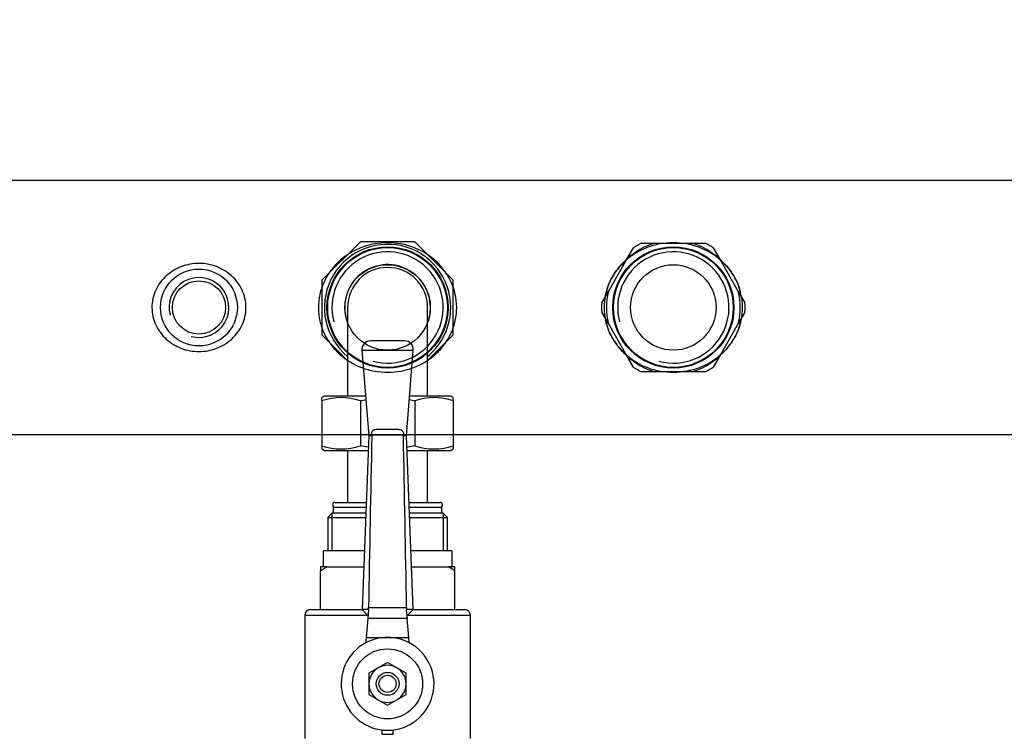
# Model space of a CAD drawing. Header units: millimetres. Extents: x 490 to 1310, y 147 to 543.
# Tile 20 of 30: x 915 to 984, y 360 to 410. Entities that reach past the tile are written whole.
import ezdxf

# ---------------------------------------------------------------- set-up
doc = ezdxf.new("R2010")
doc.units = ezdxf.units.MM
doc.layers.add('FactualArea', color=7, linetype='Continuous')
doc.styles.add('SEACAD_Arial', font='arial.ttf')
doc.dimstyles.new('Copie de ISO-25', dxfattribs={"dimtxt": 8, "dimasz": 2.5, "dimexe": 1.25, "dimexo": 0.625, "dimtad": 1, "dimdec": 0, "dimlfac": 5, "dimtxsty": 'SEACAD_Arial', "dimcen": 2.5, "dimclrd": 134, "dimclrt": 7, "dimadec": 0, "dimazin": 0, "dimtfac": 1, "dimtdec": 0, "dimtmove": 0, "dimatfit": 3, "dimfxl": 1, "dimarcsym": 0})

# ---------------------------------------------------------------- blocks, each defined once
blk = doc.blocks.new('*D36')
at = {"color": 0, "lineweight": -2, "transparency": 16777216}
for p, q in [((878.945, 409.565), (878.945, 493.574)), ((1126.545, 422.695), (1126.545, 493.574))]:
    blk.add_line(p, q, dxfattribs=at)
at = {"color": 134, "lineweight": -2, "transparency": 16777216}
blk.add_line((1124.045, 492.324), (881.445, 492.324), dxfattribs=at)
at = {"color": 134, "transparency": 16777216}
for points in [[(881.445, 492.74), (881.445, 491.907), (878.945, 492.324)], [(1124.045, 492.74), (1124.045, 491.907), (1126.545, 492.324)]]:
    blk.add_solid(points, dxfattribs=at)
at = {"layer": 'Defpoints', "color": 0, "transparency": 16777216}
for p in [(878.945, 492.324), (1126.545, 422.07), (878.945, 408.94)]:
    blk.add_point(p, dxfattribs=at)
at = {"color": 7, "transparency": 16777216, "insert": (1002.745, 497.036), "char_height": 8, "attachment_point": 5, "style": 'SEACAD_Arial'}
blk.add_mtext('1238', dxfattribs=at)
blk = doc.blocks.new('*D38')
at = {"color": 0, "lineweight": -2, "transparency": 16777216}
for p, q in [((860.745, 314.581), (860.745, 534.605)), ((1260.345, 443.258), (1260.345, 534.605))]:
    blk.add_line(p, q, dxfattribs=at)
at = {"color": 134, "lineweight": -2, "transparency": 16777216}
blk.add_line((863.245, 533.355), (1257.845, 533.355), dxfattribs=at)
at = {"color": 134, "transparency": 16777216}
for points in [[(863.245, 533.772), (863.245, 532.939), (860.745, 533.355)], [(1257.845, 533.772), (1257.845, 532.939), (1260.345, 533.355)]]:
    blk.add_solid(points, dxfattribs=at)
at = {"layer": 'Defpoints', "color": 0, "transparency": 16777216}
for p in [(1260.345, 533.355), (1260.345, 442.633), (860.745, 313.956)]:
    blk.add_point(p, dxfattribs=at)
at = {"color": 7, "transparency": 16777216, "insert": (1060.545, 538.065), "char_height": 8, "attachment_point": 5, "style": 'SEACAD_Arial'}
blk.add_mtext('1998', dxfattribs=at)

msp = doc.modelspace()

# ---------------------------------------------------------------- linework, layer by layer
at = {"layer": 'FactualArea', "color": 7, "linetype": 'Continuous'}
for p, q in [((1121.845, 398.83), (883.645, 398.83)), ((939.239, 394.54), (936.545, 391.845)), ((943.05, 394.54), (939.239, 394.54)), ((945.745, 391.845), (943.05, 394.54)), ((958.92, 394.44), (959.848, 394.44)), ((959.848, 394.44), (962.442, 394.44)), ((962.442, 394.44), (963.37, 394.44)), ((957.896, 393.313), (958.36, 394.117)), ((963.929, 394.117), (964.393, 393.313)), ((956.599, 391.067), (957.896, 393.313)), ((964.393, 393.313), (965.69, 391.067)), ((936.545, 391.845), (936.545, 388.034)), ((945.745, 388.034), (945.745, 391.845)), ((956.135, 390.263), (956.599, 391.067)), ((965.69, 391.067), (966.154, 390.263)), ((938.345, 389.94), (938.345, 383.74)), ((943.945, 383.74), (943.945, 389.94)), ((956.599, 388.813), (956.135, 389.617)), ((966.154, 389.617), (965.69, 388.813)), ((957.896, 386.567), (956.599, 388.813)), ((965.69, 388.813), (964.393, 386.567)), ((936.545, 388.034), (938.345, 386.234)), ((943.944, 386.234), (945.745, 388.034)), ((942.346, 387.6), (939.944, 387.6)), ((939.345, 386.952), (942.944, 386.952)), ((939.345, 386.952), (939.827, 380.959)), ((942.462, 380.959), (942.944, 386.952)), ((958.36, 385.763), (957.896, 386.567)), ((964.393, 386.567), (963.929, 385.763)), ((959.848, 385.44), (958.92, 385.44)), ((962.442, 385.44), (959.848, 385.44)), ((963.37, 385.44), (962.442, 385.44)), ((936.725, 383.74), (936.545, 383.636)), ((936.545, 383.417), (936.545, 383.636)), ((936.545, 383.417), (936.545, 380.262)), ((939.604, 383.74), (936.725, 383.74)), ((939.239, 383.417), (939.239, 380.262)), ((945.565, 383.74), (942.686, 383.74)), ((943.05, 383.417), (943.05, 380.262)), ((945.745, 383.636), (945.565, 383.74)), ((945.745, 383.417), (945.745, 383.636)), ((945.745, 383.417), (945.745, 380.262)), ((940.377, 381.413), (941.912, 381.413)), ((883.645, 381.05), (1060.545, 381.05)), ((939.827, 380.959), (939.36, 368.813)), ((940.04, 380.959), (939.827, 380.959)), ((940.04, 380.959), (940.035, 380.998)), ((942.254, 380.998), (940.035, 380.998)), ((942.25, 380.959), (942.254, 380.998)), ((942.462, 380.959), (942.25, 380.959)), ((942.929, 368.813), (942.462, 380.959)), ((936.545, 380.262), (936.545, 380.044)), ((936.545, 380.044), (936.725, 379.94)), ((936.725, 379.94), (939.788, 379.94)), ((938.345, 379.94), (938.345, 376.3)), ((942.501, 379.94), (945.565, 379.94)), ((943.945, 376.3), (943.945, 379.94)), ((945.565, 379.94), (945.745, 380.044)), ((945.745, 380.262), (945.745, 380.044)), ((937.475, 376.3), (939.648, 376.3)), ((942.641, 376.3), (944.815, 376.3)), ((939.634, 375.94), (937.345, 375.94)), ((937.345, 375.94), (937.345, 375.54)), ((944.945, 375.94), (942.655, 375.94)), ((944.945, 375.54), (944.945, 375.94)), ((937.254, 375.54), (936.954, 375.24)), ((936.954, 375.24), (939.607, 375.24)), ((936.954, 375.24), (936.954, 372.92)), ((937.249, 375.536), (937.249, 372.92)), ((939.619, 375.54), (937.254, 375.54)), ((945.036, 375.54), (942.671, 375.54)), ((942.682, 375.24), (945.336, 375.24)), ((945.336, 375.24), (945.036, 375.54)), ((945.04, 375.536), (945.04, 372.92)), ((945.336, 372.92), (945.336, 375.24)), ((939.518, 372.92), (936.645, 372.92)), ((936.645, 372.92), (936.645, 371.8)), ((945.645, 372.92), (942.771, 372.92)), ((945.645, 372.92), (945.645, 371.8)), ((936.445, 371.8), (936.445, 371.502)), ((936.876, 371.8), (936.445, 371.8)), ((936.445, 371.502), (936.876, 371.8)), ((936.445, 368.799), (936.445, 371.502)), ((936.645, 371.8), (936.645, 371.8)), ((936.876, 371.8), (939.475, 371.8)), ((942.814, 371.8), (945.413, 371.8)), ((945.845, 371.8), (945.413, 371.8)), ((945.645, 371.8), (945.644, 371.8)), ((945.845, 371.502), (945.845, 371.8)), ((945.845, 368.799), (945.845, 371.502)), ((935.745, 368.8), (936.445, 368.8)), ((936.445, 368.799), (936.492, 368.8)), ((936.492, 368.8), (939.373, 368.8)), ((939.802, 368.813), (939.36, 368.813)), ((939.36, 368.813), (939.745, 368.413)), ((939.783, 368.185), (939.835, 368.784)), ((939.802, 368.813), (939.812, 368.934)), ((939.835, 368.784), (939.802, 368.813)), ((939.812, 368.934), (942.477, 368.934)), ((942.488, 368.813), (942.454, 368.784)), ((942.454, 368.784), (942.506, 368.185)), ((942.477, 368.934), (942.488, 368.813)), ((942.929, 368.813), (942.488, 368.813)), ((942.545, 368.413), (942.929, 368.813)), ((942.917, 368.8), (945.797, 368.8)), ((945.797, 368.8), (945.845, 368.799)), ((945.845, 368.8), (946.545, 368.8)), ((935.345, 368.4), (939.802, 368.4)), ((935.345, 368.4), (935.345, 359.779)), ((939.666, 366.85), (939.783, 368.185)), ((939.745, 368.413), (939.803, 368.413)), ((942.506, 368.185), (939.783, 368.185)), ((942.486, 368.413), (942.545, 368.413)), ((942.488, 368.4), (946.945, 368.4)), ((942.623, 366.85), (942.506, 368.185)), ((946.945, 359.779), (946.945, 368.4)), ((939.634, 366.477), (939.666, 366.85)), ((939.666, 366.85), (941.145, 366.85)), ((941.145, 366.85), (942.623, 366.85)), ((942.656, 366.477), (942.623, 366.85)), ((940.495, 364.726), (939.845, 364.35)), ((941.145, 365.101), (940.495, 364.726)), ((941.795, 364.726), (941.145, 365.101)), ((942.445, 364.35), (941.795, 364.726)), ((939.845, 364.35), (939.845, 363.6)), ((942.445, 363.6), (942.445, 364.35)), ((939.845, 363.6), (939.845, 362.849)), ((942.445, 362.849), (942.445, 363.6)), ((939.845, 362.849), (940.495, 362.474)), ((940.495, 362.474), (941.145, 362.099)), ((941.145, 362.099), (941.795, 362.474)), ((941.795, 362.474), (942.445, 362.849)), ((940.745, 360.374), (940.745, 360.079)), ((940.745, 360.079), (941.545, 360.079)), ((941.545, 360.079), (941.545, 360.374))]:
    msp.add_line(p, q, dxfattribs=at)
for centre, radius in [((941.145, 389.94), 4.24), ((961.145, 389.94), 4.24), ((941.145, 389.94), 4.191), ((961.145, 389.94), 4.191), ((941.145, 389.94), 2.99), ((961.145, 389.94), 2.99), ((927.945, 389.94), 2.69), ((927.945, 389.94), 1.863), ((941.145, 363.6), 2.45), ((941.145, 363.6), 0.8), ((941.145, 363.6), 0.6)]:
    msp.add_circle(centre, radius, dxfattribs=at)
for centre, radius, start, end in [((941.145, 389.94), 4.42, 0, 230.69235), ((961.145, 389.94), 4.683, 106.07609, 133.92391), ((961.145, 389.94), 5.02, 116.30932, 123.69068), ((961.145, 389.94), 4.683, 46.07609, 73.92391), ((961.145, 389.94), 5.02, 56.30932, 63.69068), ((941.145, 389.94), 3.895, 255, 195), ((961.145, 389.94), 3.895, 255, 195), ((941.145, 389.94), 3, 0, 201.03947), ((941.145, 389.94), 2.8, 0, 180), ((927.945, 389.94), 2.095, 255, 195), ((961.145, 389.94), 4.683, 166.07609, 193.92391), ((961.145, 389.94), 4.683, 346.07609, 13.92391), ((961.145, 389.94), 5.02, 176.30932, 183.69068), ((961.145, 389.94), 5.02, 356.30932, 3.69068), ((941.145, 389.94), 4.42, 309.30765, 0), ((941.145, 389.94), 3, 338.96053, 0), ((939.944, 387), 0.6, 90, 184.59579), ((942.346, 387), 0.6, 355.40421, 90), ((961.145, 389.94), 4.683, 226.07609, 253.92391), ((961.145, 389.94), 4.683, 286.07609, 313.92391), ((961.145, 389.94), 5.02, 236.30932, 243.69068), ((961.145, 389.94), 5.02, 296.30932, 303.69068), ((937.892, 379.355), 4.279, 71.64905, 108.35095), ((944.397, 379.355), 4.279, 71.64905, 108.35095), ((4301.945, 311.29), 3362.627, 178.812832, 179.017761), ((-2419.656, 311.29), 3362.627, 0.982239, 1.187168), ((937.892, 384.324), 4.279, 251.64905, 288.35095), ((944.397, 384.324), 4.279, 251.64905, 288.35095), ((937.475, 376.12), 0.18, 90, 270), ((944.815, 376.12), 0.18, 270, 90), ((941.617, 365.836), 7.069, 53.26849, 57.51983), ((935.745, 368.4), 0.4, 90, 180), ((946.545, 368.4), 0.4, 0, 90), ((941.145, 363.6), 3.25, 90, 117.70593), ((941.145, 363.6), 3.25, 62.29407, 90), ((941.145, 363.6), 3.25, 117.70593, 62.29407), ((941.145, 363.6), 1.3, 120, 180), ((941.145, 363.6), 1.3, 60, 120), ((941.145, 363.6), 1.3, 0, 60), ((941.145, 363.6), 1.3, 180, 240), ((941.145, 363.6), 1.3, 300, 0), ((941.145, 363.6), 1.3, 240, 300)]:
    msp.add_arc(centre, radius, start, end, dxfattribs=at)
for points, knots in [([(941.145, 394.474), (941.46, 394.474), (941.769, 394.445), (942.375, 394.334), (942.677, 394.25), (943.25, 394.033), (943.522, 393.9), (944.039, 393.585), (944.285, 393.402), (944.73, 392.999), (944.932, 392.778), (945.296, 392.29), (945.453, 392.027), (945.838, 391.201), (945.982, 390.577), (945.986, 389.646), (945.952, 389.329), (945.819, 388.723), (945.72, 388.429), (945.462, 387.868), (945.307, 387.606), (944.946, 387.118), (944.74, 386.891), (944.072, 386.283), (943.545, 385.961), (942.691, 385.634), (942.391, 385.549), (941.779, 385.435), (941.47, 385.407), (940.85, 385.405), (940.533, 385.433), (939.923, 385.543), (939.626, 385.625), (938.762, 385.951), (938.238, 386.267), (937.562, 386.877), (937.359, 387.099), (936.999, 387.582), (936.839, 387.847), (936.58, 388.403), (936.48, 388.692), (936.343, 389.295), (936.306, 389.612), (936.303, 390.234), (936.336, 390.545), (936.471, 391.158), (936.57, 391.45), (936.826, 392.009), (936.984, 392.276), (937.345, 392.763), (937.55, 392.99), (937.999, 393.398), (938.24, 393.578), (938.757, 393.894), (939.035, 394.031), (939.607, 394.248), (939.902, 394.331), (940.513, 394.444), (940.83, 394.474), (941.145, 394.474)], [0, 0, 0, 0, 0.03125, 0.03125, 0.0625, 0.0625, 0.09375, 0.09375, 0.125, 0.125, 0.15625, 0.15625, 0.1875, 0.1875, 0.25, 0.25, 0.28125, 0.28125, 0.3125, 0.3125, 0.34375, 0.34375, 0.375, 0.375, 0.4375, 0.4375, 0.46875, 0.46875, 0.5, 0.5, 0.53125, 0.53125, 0.5625, 0.5625, 0.625, 0.625, 0.65625, 0.65625, 0.6875, 0.6875, 0.71875, 0.71875, 0.75, 0.75, 0.78125, 0.78125, 0.8125, 0.8125, 0.84375, 0.84375, 0.875, 0.875, 0.90625, 0.90625, 0.9375, 0.9375, 0.96875, 0.96875, 1, 1, 1, 1]), ([(961.145, 394.474), (961.46, 394.474), (961.769, 394.445), (962.375, 394.334), (962.677, 394.25), (963.25, 394.033), (963.522, 393.9), (964.039, 393.585), (964.285, 393.402), (964.73, 392.999), (964.932, 392.778), (965.296, 392.29), (965.453, 392.027), (965.838, 391.201), (965.982, 390.577), (965.986, 389.646), (965.952, 389.329), (965.819, 388.723), (965.72, 388.429), (965.462, 387.868), (965.307, 387.606), (964.946, 387.118), (964.74, 386.891), (964.072, 386.283), (963.545, 385.961), (962.691, 385.634), (962.391, 385.549), (961.779, 385.435), (961.47, 385.407), (960.85, 385.405), (960.533, 385.433), (959.923, 385.543), (959.626, 385.625), (958.762, 385.951), (958.238, 386.267), (957.562, 386.877), (957.359, 387.099), (956.999, 387.582), (956.839, 387.847), (956.58, 388.403), (956.48, 388.692), (956.343, 389.295), (956.306, 389.612), (956.303, 390.234), (956.336, 390.545), (956.471, 391.158), (956.57, 391.45), (956.826, 392.009), (956.984, 392.276), (957.345, 392.763), (957.55, 392.99), (957.999, 393.398), (958.24, 393.578), (958.757, 393.894), (959.035, 394.031), (959.607, 394.248), (959.902, 394.331), (960.513, 394.444), (960.83, 394.474), (961.145, 394.474)], [0, 0, 0, 0, 0.03125, 0.03125, 0.0625, 0.0625, 0.09375, 0.09375, 0.125, 0.125, 0.15625, 0.15625, 0.1875, 0.1875, 0.25, 0.25, 0.28125, 0.28125, 0.3125, 0.3125, 0.34375, 0.34375, 0.375, 0.375, 0.4375, 0.4375, 0.46875, 0.46875, 0.5, 0.5, 0.53125, 0.53125, 0.5625, 0.5625, 0.625, 0.625, 0.65625, 0.65625, 0.6875, 0.6875, 0.71875, 0.71875, 0.75, 0.75, 0.78125, 0.78125, 0.8125, 0.8125, 0.84375, 0.84375, 0.875, 0.875, 0.90625, 0.90625, 0.9375, 0.9375, 0.96875, 0.96875, 1, 1, 1, 1]), ([(927.945, 393.022), (928.369, 393.022), (928.783, 392.946), (929.37, 392.724), (929.557, 392.634), (929.91, 392.419), (930.079, 392.294), (930.385, 392.016), (930.524, 391.864), (930.77, 391.531), (930.878, 391.35), (931.139, 390.785), (931.234, 390.364), (931.235, 389.737), (931.212, 389.525), (931.122, 389.115), (931.056, 388.917), (930.795, 388.345), (930.542, 388.006), (930.081, 387.588), (929.916, 387.464), (929.561, 387.248), (929.371, 387.156), (928.788, 386.935), (928.366, 386.858), (927.53, 386.857), (927.107, 386.934), (926.524, 387.153), (926.334, 387.245), (925.979, 387.461), (925.813, 387.584), (925.507, 387.861), (925.365, 388.017), (925.119, 388.349), (925.013, 388.526), (924.838, 388.905), (924.77, 389.106), (924.679, 389.513), (924.655, 389.722), (924.654, 390.146), (924.677, 390.354), (924.766, 390.763), (924.834, 390.965), (925.094, 391.533), (925.348, 391.874), (925.808, 392.292), (925.977, 392.417), (926.331, 392.633), (926.517, 392.724), (927.104, 392.946), (927.521, 393.022), (927.945, 393.022)], [0, 0, 0, 0, 0.0625, 0.0625, 0.09375, 0.09375, 0.125, 0.125, 0.15625, 0.15625, 0.1875, 0.1875, 0.25, 0.25, 0.28125, 0.28125, 0.3125, 0.3125, 0.375, 0.375, 0.40625, 0.40625, 0.4375, 0.4375, 0.5, 0.5, 0.5625, 0.5625, 0.59375, 0.59375, 0.625, 0.625, 0.65625, 0.65625, 0.6875, 0.6875, 0.71875, 0.71875, 0.75, 0.75, 0.78125, 0.78125, 0.8125, 0.8125, 0.875, 0.875, 0.90625, 0.90625, 0.9375, 0.9375, 1, 1, 1, 1]), ([(956.456, 391.067), (956.519, 391.295), (956.6, 391.516), (956.826, 392.009), (956.984, 392.276), (957.345, 392.763), (957.55, 392.99), (957.787, 393.205), (957.8, 393.217), (957.813, 393.228)], [0.78863899, 0.78863899, 0.78863899, 0.78863899, 0.8125, 0.8125, 0.84375, 0.84375, 0.875, 0.875, 0.87677421, 0.87677421, 0.87677421, 0.87677421]), ([(964.341, 393.345), (964.397, 393.298), (964.453, 393.25), (964.73, 392.999), (964.932, 392.778), (965.296, 392.29), (965.453, 392.027), (965.683, 391.533), (965.767, 391.304), (965.832, 391.067)], [0.11737913, 0.11737913, 0.11737913, 0.11737913, 0.125, 0.125, 0.15625, 0.15625, 0.1875, 0.1875, 0.21226838, 0.21226838, 0.21226838, 0.21226838]), ([(957.877, 386.595), (957.847, 386.621), (957.817, 386.647), (957.562, 386.877), (957.359, 387.099), (956.999, 387.582), (956.839, 387.847), (956.58, 388.403), (956.48, 388.692), (956.406, 389.018), (956.4, 389.043), (956.395, 389.068)], [0.620901, 0.620901, 0.620901, 0.620901, 0.625, 0.625, 0.65625, 0.65625, 0.6875, 0.6875, 0.71875, 0.71875, 0.7213125, 0.7213125, 0.7213125, 0.7213125]), ([(965.827, 388.792), (965.765, 388.572), (965.686, 388.357), (965.462, 387.868), (965.307, 387.606), (964.946, 387.118), (964.74, 386.891), (964.448, 386.625), (964.377, 386.564), (964.304, 386.505)], [0.28936491, 0.28936491, 0.28936491, 0.28936491, 0.3125, 0.3125, 0.34375, 0.34375, 0.375, 0.375, 0.38472072, 0.38472072, 0.38472072, 0.38472072]), ([(962.392, 385.559), (962.291, 385.534), (962.188, 385.511), (961.779, 385.435), (961.47, 385.407), (961.012, 385.405), (960.862, 385.411), (960.713, 385.424)], [0.45822834, 0.45822834, 0.45822834, 0.45822834, 0.46875, 0.46875, 0.5, 0.5, 0.5149202, 0.5149202, 0.5149202, 0.5149202]), ([(940.035, 380.998), (940.031, 381.03), (940.03, 381.062), (940.032, 381.125), (940.036, 381.155), (940.049, 381.212), (940.058, 381.239), (940.081, 381.285), (940.095, 381.306), (940.127, 381.341), (940.145, 381.356), (940.185, 381.379), (940.206, 381.388), (940.274, 381.408), (940.324, 381.413), (940.377, 381.413)], [0, 0, 0, 0, 0.125, 0.125, 0.25, 0.25, 0.375, 0.375, 0.5, 0.5, 0.625, 0.625, 0.75, 0.75, 1, 1, 1, 1]), ([(941.912, 381.413), (941.965, 381.413), (942.014, 381.409), (942.083, 381.388), (942.104, 381.379), (942.144, 381.356), (942.162, 381.341), (942.194, 381.306), (942.208, 381.286), (942.232, 381.239), (942.241, 381.213), (942.253, 381.156), (942.257, 381.125), (942.26, 381.063), (942.258, 381.03), (942.254, 380.998)], [0, 0, 0, 0, 0.25, 0.25, 0.375, 0.375, 0.5, 0.5, 0.625, 0.625, 0.75, 0.75, 0.875, 0.875, 1, 1, 1, 1]), ([(943.05, 380.262), (942.894, 380.228), (942.737, 380.197), (942.551, 380.165), (942.522, 380.16), (942.494, 380.156)], [0, 0, 0, 0, 0.125, 0.125, 0.1474839, 0.1474839, 0.1474839, 0.1474839])]:
    msp.add_open_spline(points, degree=3, knots=knots, dxfattribs=at)
for points in [[(960.581, 394.443), (960.768, 394.463), (960.957, 394.474), (961.145, 394.474)], [(961.145, 394.474), (961.219, 394.474), (961.293, 394.472), (961.367, 394.469)], [(939.239, 383.417), (939.366, 383.445), (939.495, 383.471), (939.623, 383.494)], [(942.667, 383.494), (942.795, 383.471), (942.923, 383.445), (943.05, 383.417)], [(939.796, 380.156), (939.609, 380.186), (939.423, 380.222), (939.239, 380.262)]]:
    msp.add_open_spline(points, degree=3, dxfattribs=at)

# ---------------------------------------------------------------- dimensions: what is measured, and where the dimension line sits
dim = msp.add_linear_dim(base=(1260.345, 533.355), p1=(860.745, 313.956), p2=(1260.345, 442.633), dimstyle='Copie de ISO-25')
dim.commit()
dim.dimension.update_dxf_attribs({"geometry": '*D38', "text_midpoint": (1060.545, 538.065)})
dim = msp.add_linear_dim(base=(878.945, 492.324), p1=(1126.545, 422.07), p2=(878.945, 408.94), dimstyle='Copie de ISO-25', override={"dimtmove": 1})
dim.commit()
dim.dimension.update_dxf_attribs({"geometry": '*D36', "text_midpoint": (1002.745, 497.036)})

doc.saveas('drawing.dxf')
